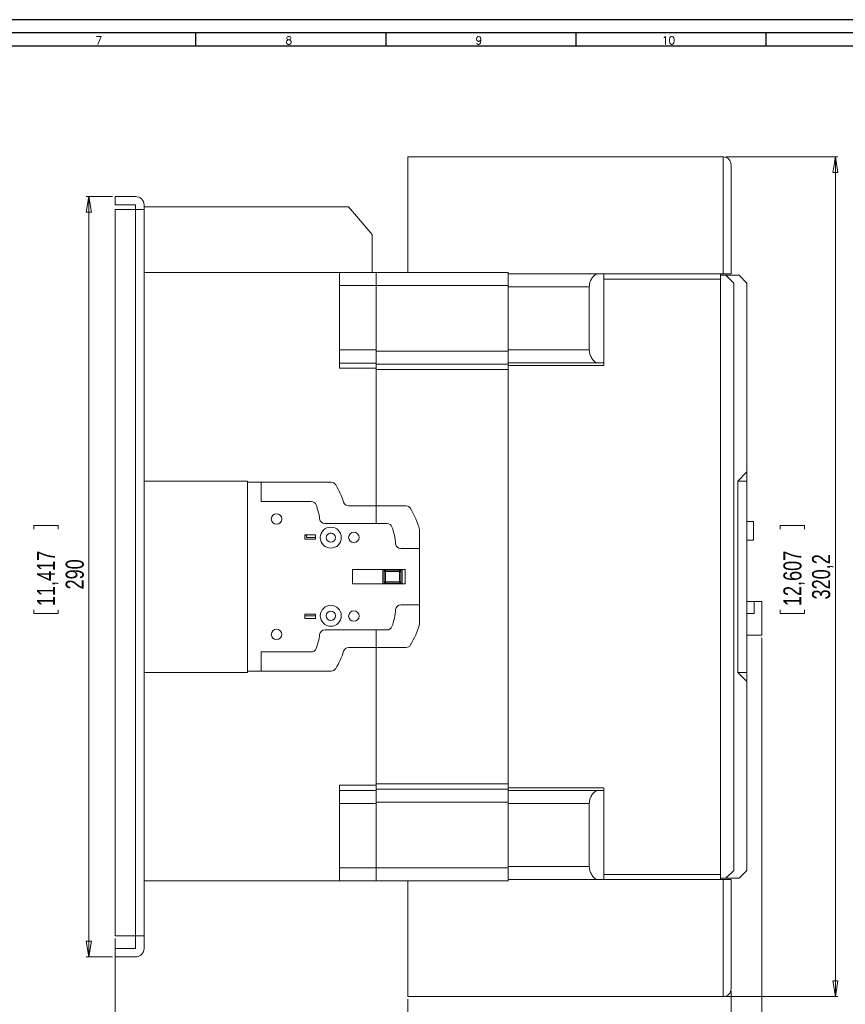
# Model space of a CAD drawing. Header units: millimetres. Extents: x 0 to 1189, y 0 to 841.
# Tile 6 of 7: x 465 to 780, y 465 to 841. Entities that reach past the tile are written whole.
import ezdxf

# ---------------------------------------------------------------- set-up
doc = ezdxf.new("R2010")
doc.units = ezdxf.units.MM
doc.layers.add('FORMATO', color=7, linetype='Continuous')
doc.styles.add('SLDTEXTSTYLE0', font='ROMANS')
doc.styles.add('SLDTEXTSTYLE3', font='TXT', dxfattribs={"width": 0.75})
doc.dimstyles.new('SLDDIMSTYLE0', dxfattribs={"dimtxt": 6.879167, "dimasz": 6, "dimexe": 0, "dimexo": 0.0625, "dimgap": 1.719792, "dimtad": 2, "dimdec": 1, "dimrnd": 1e-09, "dimzin": 12, "dimdsep": 46, "dimtxsty": 'SLDTEXTSTYLE3', "dimblk1": 'CLOSED', "dimblk2": 'CLOSED', "dimsah": 1, "dimcen": 0.09, "dimadec": 0, "dimazin": 0, "dimtfac": 1, "dimtdec": 1, "dimtofl": 0, "dimtmove": 0, "dimatfit": 3, "dimldrblk": 'CLOSED', "dimfxl": 1, "dimtolj": 1, "dimtzin": 12, "dimarcsym": 0})

# ---------------------------------------------------------------- blocks, each defined once
blk = doc.blocks.new('_CLOSED')
at = {"color": 0, "linetype": 'ByBlock', "lineweight": -2}
for p, q in [((-1, 0.166667), (0, 0)), ((-1, 0.166667), (-1, -0.166667)), ((0, 0), (-1, -0.166667)), ((0, 0), (-1, 0))]:
    blk.add_line(p, q, dxfattribs=at)
blk = doc.blocks.new('*D7')
at = {"color": 7, "linetype": 'Continuous', "lineweight": 0}
for p, q in [((500.33, 773.57), (490.33, 773.57)), ((491.33, 773.57), (491.33, 483.57)), ((470.29, 648.09), (479.58, 648.09)), ((470.29, 648.09), (470.29, 646.7)), ((479.58, 648.09), (479.58, 646.7)), ((470.29, 614.57), (470.29, 615.97)), ((479.58, 614.57), (479.58, 615.97)), ((470.29, 614.57), (479.58, 614.57)), ((500.33, 483.57), (490.33, 483.57))]:
    blk.add_line(p, q, dxfattribs=at)
at = {"color": 7, "linetype": 'Continuous', "lineweight": 0, "xscale": 6, "yscale": 6}
for p, rotation in [((491.33, 773.57, 0.1), 90), ((491.33, 483.57, 0.1), 270)]:
    blk.add_blockref('_CLOSED', p, dxfattribs=dict(at, rotation=rotation))
at = {"color": 7, "linetype": 'Continuous', "lineweight": 0, "char_height": 6.879, "attachment_point": 1, "rotation": 90, "style": 'SLDTEXTSTYLE3'}
for s, insert in [('11,417', (471.53, 617.36)), ('290', (482.46, 623.71))]:
    blk.add_mtext(s, dxfattribs=dict(at, insert=insert))
blk = doc.blocks.new('*D8')
at = {"color": 7, "linetype": 'Continuous', "lineweight": 0}
for p, q in [((747.85, 605.23), (747.85, 403.46)), ((501.33, 490.57), (501.33, 403.46)), ((605.5, 425.49), (605.5, 416.2)), ((605.5, 425.49), (606.89, 425.49)), ((633.93, 425.49), (632.53, 425.49)), ((633.93, 425.49), (633.93, 416.2)), ((605.5, 416.2), (606.89, 416.2)), ((633.93, 416.2), (632.53, 416.2)), ((501.33, 404.46), (747.85, 404.46))]:
    blk.add_line(p, q, dxfattribs=at)
at = {"color": 7, "linetype": 'Continuous', "lineweight": 0, "xscale": 6, "yscale": 6, "rotation": 180}
blk.add_blockref('_CLOSED', (501.33, 404.46, 0.1), dxfattribs=at)
at = {"color": 7, "linetype": 'Continuous', "lineweight": 0, "xscale": 6, "yscale": 6}
blk.add_blockref('_CLOSED', (747.85, 404.46, 0.1), dxfattribs=at)
at = {"color": 7, "linetype": 'Continuous', "lineweight": 0, "char_height": 6.879, "attachment_point": 1, "style": 'SLDTEXTSTYLE3'}
for s, insert in [('9,706', (608.28, 424.25)), ('246,5', (608.28, 413.32))]:
    blk.add_mtext(s, dxfattribs=dict(at, insert=insert))
blk = doc.blocks.new('*D9')
at = {"color": 7, "linetype": 'Continuous', "lineweight": 0}
for p, q in [((736.13, 470.46), (736.13, 439.46)), ((612.93, 467.46), (612.93, 439.46)), ((659.02, 461.49), (659.02, 452.2)), ((659.02, 461.49), (660.41, 461.49)), ((687.45, 461.49), (686.05, 461.49)), ((687.45, 461.49), (687.45, 452.2)), ((659.02, 452.2), (660.41, 452.2)), ((687.45, 452.2), (686.05, 452.2)), ((612.93, 440.46), (736.13, 440.46))]:
    blk.add_line(p, q, dxfattribs=at)
at = {"color": 7, "linetype": 'Continuous', "lineweight": 0, "xscale": 6, "yscale": 6, "rotation": 180}
blk.add_blockref('_CLOSED', (612.93, 440.46, 0.1), dxfattribs=at)
at = {"color": 7, "linetype": 'Continuous', "lineweight": 0, "xscale": 6, "yscale": 6}
blk.add_blockref('_CLOSED', (736.13, 440.46, 0.1), dxfattribs=at)
at = {"color": 7, "linetype": 'Continuous', "lineweight": 0, "char_height": 6.879, "attachment_point": 1, "style": 'SLDTEXTSTYLE3'}
for s, insert in [('4,850', (661.8, 460.25)), ('123,2', (661.8, 449.32))]:
    blk.add_mtext(s, dxfattribs=dict(at, insert=insert))
blk = doc.blocks.new('*D10')
at = {"color": 7, "linetype": 'Continuous', "lineweight": 0}
for p, q in [((734.13, 788.68), (776.85, 788.68)), ((775.85, 788.68), (775.85, 468.46)), ((754.82, 648.09), (764.1, 648.09)), ((754.82, 648.09), (754.82, 646.7)), ((764.1, 648.09), (764.1, 646.7)), ((754.82, 614.57), (754.82, 615.97)), ((764.1, 614.57), (764.1, 615.97)), ((754.82, 614.57), (764.1, 614.57)), ((734.13, 468.46), (776.85, 468.46))]:
    blk.add_line(p, q, dxfattribs=at)
at = {"color": 7, "linetype": 'Continuous', "lineweight": 0, "xscale": 6, "yscale": 6}
for p, rotation in [((775.85, 788.68, 0.1), 90), ((775.85, 468.46, 0.1), 270)]:
    blk.add_blockref('_CLOSED', p, dxfattribs=dict(at, rotation=rotation))
at = {"color": 7, "linetype": 'Continuous', "lineweight": 0, "char_height": 6.879, "attachment_point": 1, "rotation": 90, "style": 'SLDTEXTSTYLE3'}
for s, insert in [('12,607', (756.05, 617.36)), ('320,2', (766.98, 619.9))]:
    blk.add_mtext(s, dxfattribs=dict(at, insert=insert))

msp = doc.modelspace()

# ---------------------------------------------------------------- linework, layer by layer
at = {"color": 7, "linetype": 'Continuous', "lineweight": 15}
for p, q in [((612.93, 744.57), (612.93, 788.68)), ((612.93, 788.68), (733.13, 788.68)), ((733.13, 744.08), (733.13, 788.68)), ((736.13, 785.68), (736.13, 744.08)), ((501.33, 773.57), (509.13, 773.57)), ((501.33, 770.37), (501.33, 773.57)), ((509.13, 770.37), (501.33, 770.37)), ((509.13, 768.57), (509.13, 770.37)), ((512.33, 770.37), (512.33, 768.57)), ((509.13, 768.57), (501.33, 768.57)), ((501.33, 768.57), (501.33, 491.57)), ((509.13, 768.57), (509.13, 491.57)), ((512.33, 768.57), (509.13, 768.57)), ((512.33, 769.57), (590.33, 769.57)), ((512.33, 768.57), (512.33, 491.57)), ((599.33, 759.07), (590.33, 769.57)), ((599.33, 744.57), (599.33, 759.07)), ((586.83, 744.57), (512.33, 744.57)), ((600.83, 744.57), (586.83, 744.57)), ((586.83, 744.57), (586.83, 739.57)), ((651.13, 744.57), (600.83, 744.57)), ((600.83, 744.57), (600.83, 739.57)), ((651.13, 739.57), (651.13, 744.57)), ((685.34, 744.08), (651.13, 744.08)), ((685.34, 744.08), (687.63, 744.08)), ((687.63, 742.08), (687.63, 744.08)), ((687.63, 744.08), (733.13, 744.08)), ((732.13, 744.08), (732.13, 742.08)), ((732.13, 743.57), (734.13, 743.57)), ((736.13, 744.08), (733.13, 744.08)), ((734.13, 743.57), (737.13, 740.57)), ((734.13, 743.57), (739.13, 743.57)), ((742.13, 740.57), (739.13, 743.57)), ((687.63, 742.08), (687.63, 709.08)), ((732.13, 742.08), (687.63, 742.08)), ((732.13, 515.06), (732.13, 742.08)), ((737.13, 740.57), (737.13, 516.57)), ((742.13, 668.57), (742.13, 740.57)), ((600.83, 739.57), (586.83, 739.57)), ((586.83, 739.57), (586.83, 715.07)), ((651.13, 739.57), (600.83, 739.57)), ((600.83, 739.57), (600.83, 714.57)), ((651.13, 714.57), (651.13, 739.57)), ((682.06, 739.08), (651.13, 739.08)), ((651.13, 739.08), (651.13, 715.08)), ((682.06, 715.08), (682.06, 739.08)), ((600.83, 715.07), (586.83, 715.07)), ((586.83, 715.07), (586.83, 710.07)), ((651.13, 714.57), (600.83, 714.57)), ((600.83, 714.57), (600.83, 709.57)), ((682.06, 715.08), (651.13, 715.08)), ((651.13, 709.57), (651.13, 714.57)), ((600.83, 710.07), (586.83, 710.07)), ((586.83, 708.07), (586.83, 710.07)), ((685.34, 710.08), (651.13, 710.08)), ((687.6, 710.08), (685.34, 710.08)), ((600.83, 708.07), (586.83, 708.07)), ((651.13, 709.57), (600.83, 709.57)), ((600.83, 709.57), (600.83, 707.57)), ((651.13, 707.57), (600.83, 707.57)), ((600.83, 707.57), (600.83, 648.87)), ((651.13, 709.57), (651.13, 707.57)), ((687.63, 709.08), (651.13, 709.08)), ((651.13, 549.57), (651.13, 707.57)), ((742.13, 668.57), (738.63, 665.07)), ((742.13, 665.07), (742.13, 668.57)), ((512.33, 665.07), (551.83, 665.07)), ((551.83, 665.07), (551.83, 664.57)), ((738.63, 665.07), (738.63, 592.07)), ((742.13, 665.07), (738.63, 665.07)), ((742.13, 592.07), (742.13, 665.07)), ((551.83, 592.57), (551.83, 664.57)), ((551.83, 664.57), (557.03, 664.57)), ((557.03, 664.57), (557.03, 657.27)), ((557.03, 664.57), (583.71, 664.57)), ((557.03, 657.27), (576.07, 657.27)), ((590.32, 655.57), (612.21, 655.57)), ((581.24, 648.87), (604.96, 648.87)), ((617.33, 646.57), (617.33, 639.27)), ((742.13, 649.57), (744.63, 649.57)), ((744.63, 649.57), (744.63, 642.57)), ((573.63, 642.87), (573.63, 644.57)), ((577.73, 644.57), (573.63, 644.57)), ((573.63, 644.47), (574.23, 644.47)), ((573.63, 642.87), (577.73, 642.87)), ((574.23, 643.47), (574.23, 644.47)), ((577.73, 643.47), (574.23, 643.47)), ((577.73, 644.57), (577.73, 642.87)), ((744.63, 642.57), (742.13, 642.57)), ((610.24, 639.27), (617.33, 639.27)), ((617.33, 639.27), (617.33, 617.87)), ((611.83, 631.27), (591.83, 631.27)), ((591.83, 631.27), (591.83, 625.87)), ((603.33, 625.87), (603.33, 631.27)), ((603.63, 631.27), (603.97, 630.92)), ((604.33, 631.07), (609.73, 631.07)), ((604.33, 630.57), (604.33, 631.07)), ((609.73, 631.07), (609.73, 630.57)), ((610.08, 630.92), (610.43, 631.27)), ((610.73, 631.27), (610.73, 625.87)), ((611.83, 625.87), (611.83, 631.27)), ((603.83, 626.57), (603.83, 630.57)), ((603.83, 630.57), (604.33, 630.57)), ((604.33, 630.57), (604.33, 626.57)), ((609.73, 630.57), (604.33, 630.57)), ((609.73, 630.57), (610.08, 630.57)), ((609.73, 626.57), (609.73, 630.57)), ((610.08, 630.57), (610.23, 630.57)), ((610.23, 630.57), (610.23, 626.57)), ((591.83, 625.87), (611.83, 625.87)), ((603.63, 625.87), (603.97, 626.22)), ((604.33, 626.57), (603.83, 626.57)), ((604.33, 626.22), (604.33, 626.57)), ((604.33, 626.57), (609.73, 626.57)), ((604.33, 626.07), (604.33, 626.22)), ((609.73, 626.07), (604.33, 626.07)), ((609.73, 626.57), (609.73, 626.07)), ((610.23, 626.57), (609.73, 626.57)), ((610.43, 625.87), (610.08, 626.22)), ((617.33, 617.87), (610.24, 617.87)), ((617.33, 617.87), (617.33, 610.57)), ((742.13, 619.07), (744.85, 619.07)), ((744.85, 614.57), (744.85, 619.07)), ((744.85, 619.07), (747.85, 619.07)), ((747.85, 619.07), (747.85, 606.23)), ((577.73, 614.27), (573.63, 614.27)), ((573.63, 614.27), (573.63, 612.57)), ((573.63, 613.67), (577.73, 613.67)), ((573.63, 612.57), (577.73, 612.57)), ((577.73, 612.57), (577.73, 614.27)), ((742.13, 614.57), (744.85, 614.57)), ((604.96, 608.27), (581.24, 608.27)), ((600.83, 608.27), (600.83, 549.57)), ((742.13, 606.23), (747.85, 606.23)), ((612.21, 601.57), (590.32, 601.57)), ((576.07, 599.87), (557.03, 599.87)), ((557.03, 599.87), (557.03, 592.57)), ((551.83, 592.07), (512.33, 592.07)), ((557.03, 592.57), (551.83, 592.57)), ((551.83, 592.57), (551.83, 592.07)), ((583.71, 592.57), (557.03, 592.57)), ((738.63, 592.07), (742.13, 588.57)), ((742.13, 592.07), (738.63, 592.07)), ((742.13, 588.57), (742.13, 592.07)), ((742.13, 516.57), (742.13, 588.57)), ((586.83, 549.07), (600.83, 549.07)), ((586.83, 547.07), (586.83, 549.07)), ((600.83, 549.57), (651.13, 549.57)), ((600.83, 549.57), (600.83, 547.57)), ((651.13, 549.57), (651.13, 547.57)), ((586.83, 547.07), (586.83, 542.07)), ((600.83, 547.07), (586.83, 547.07)), ((651.13, 547.57), (600.83, 547.57)), ((600.83, 547.57), (600.83, 542.57)), ((651.13, 548.06), (687.63, 548.06)), ((651.13, 542.57), (651.13, 547.57)), ((685.34, 547.06), (651.13, 547.06)), ((685.34, 547.06), (687.6, 547.06)), ((687.63, 548.06), (687.63, 515.06)), ((600.83, 542.07), (586.83, 542.07)), ((586.83, 542.07), (586.83, 517.57)), ((651.13, 542.57), (600.83, 542.57)), ((600.83, 542.57), (600.83, 517.57)), ((651.13, 517.57), (651.13, 542.57)), ((682.06, 542.06), (651.13, 542.06)), ((651.13, 542.06), (651.13, 518.06)), ((682.06, 518.06), (682.06, 542.06)), ((600.83, 517.57), (586.83, 517.57)), ((586.83, 517.57), (586.83, 512.57)), ((600.83, 517.57), (651.13, 517.57)), ((600.83, 517.57), (600.83, 512.57)), ((682.06, 518.06), (651.13, 518.06)), ((651.13, 512.57), (651.13, 517.57)), ((687.63, 513.06), (687.63, 515.06)), ((687.63, 515.06), (732.13, 515.06)), ((732.13, 515.06), (732.13, 513.06)), ((737.13, 516.57), (734.13, 513.57)), ((742.13, 516.57), (739.13, 513.57)), ((512.33, 512.57), (586.83, 512.57)), ((586.83, 512.57), (600.83, 512.57)), ((651.13, 512.57), (600.83, 512.57)), ((612.93, 468.46), (612.93, 512.57)), ((685.34, 513.06), (651.13, 513.06)), ((687.63, 513.06), (685.34, 513.06)), ((733.13, 513.06), (687.63, 513.06)), ((734.13, 513.57), (732.13, 513.57)), ((733.13, 468.46), (733.13, 513.06)), ((733.13, 513.06), (736.13, 513.06)), ((734.13, 513.57), (739.13, 513.57)), ((736.13, 513.06), (736.13, 471.46)), ((501.33, 491.57), (509.13, 491.57)), ((509.13, 491.57), (512.33, 491.57)), ((509.13, 486.77), (509.13, 491.57)), ((512.33, 491.57), (512.33, 486.77)), ((501.33, 483.57), (501.33, 486.77)), ((501.33, 486.77), (509.13, 486.77)), ((509.13, 483.57), (501.33, 483.57)), ((733.13, 468.46), (612.93, 468.46))]:
    msp.add_line(p, q, dxfattribs=at)
for centre, radius in [((562.83, 650.57), 2), ((583.53, 643.47), 4), ((583.53, 643.47), 1.78), ((583.53, 643.47), 1.75), ((592.33, 643.57), 2), ((583.53, 613.67), 4), ((583.53, 613.67), 1.78), ((583.53, 613.67), 1.75), ((592.33, 613.57), 2), ((562.83, 606.57), 2)]:
    msp.add_circle(centre, radius, dxfattribs=at)
for centre, radius, start, end in [((733.13, 785.68), 3, 0, 90), ((509.13, 770.37), 3.2, 0, 90), ((583.71, 662.57), 2, 30.7563, 90), ((557.93, 647.23), 32, 17.708, 30.7563), ((576.07, 655.27), 2, 20.0982, 90), ((554.47, 647.37), 25, 7.4557, 20.0982), ((590.32, 657.57), 2, 197.708, 270), ((612.21, 653.57), 2, 30.7563, 90), ((586.43, 638.23), 32, 15.1102, 30.7563), ((581.24, 650.87), 2, 187.4557, 270), ((604.96, 646.87), 2, 19.8235, 90), ((583.33, 639.07), 25, 4.6734, 19.8235), ((610.24, 641.27), 2, 184.6734, 270), ((604.33, 630.57), 0.5, 135, 180), ((604.33, 630.57), 0.5, 90, 135), ((609.73, 630.57), 0.5, 45, 90), ((609.73, 630.57), 0.5, 0, 45), ((604.33, 626.57), 0.5, 180, 225), ((604.33, 626.57), 0.5, 225, 270), ((609.73, 626.57), 0.5, 270, 315), ((609.73, 626.57), 0.5, 315, 0), ((583.33, 618.07), 25, 340.1765, 355.3266), ((610.24, 615.87), 2, 90, 175.3266), ((604.96, 610.27), 2, 270, 340.1765), ((586.43, 618.91), 32, 329.2437, 344.8898), ((554.47, 609.77), 25, 339.9018, 352.5443), ((581.24, 606.27), 2, 90, 172.5443), ((576.07, 601.87), 2, 270, 339.9018), ((590.32, 599.57), 2, 90, 162.292), ((612.21, 603.57), 2, 270, 329.2437), ((557.93, 609.91), 32, 329.2437, 342.292), ((583.71, 594.57), 2, 270, 329.2437), ((509.13, 486.77), 3.2, 270, 0), ((733.13, 471.46), 3, 270, 0)]:
    msp.add_arc(centre, radius, start, end, dxfattribs=at)
for points, knots in [([(682.06, 739.08), (682.1, 739.56), (682.17, 740.5), (682.71, 741.89), (683.51, 743.08), (684.48, 743.92), (685.06, 744.03), (685.34, 744.08)], [0, 0, 0, 0, 0.165545, 0.330301, 0.556031, 0.784885, 1, 1, 1, 1]), ([(685.34, 710.08), (685.01, 710.15), (684.36, 710.29), (683.33, 711.29), (682.55, 712.59), (682.12, 713.91), (682.08, 714.74), (682.06, 715.08)], [0, 0, 0, 0, 0.248319, 0.49623, 0.710248, 0.879585, 1, 1, 1, 1]), ([(687.6, 710.08), (687.61, 710.07), (687.62, 710.05), (687.62, 709.88), (687.63, 709.62), (687.63, 709.34), (687.63, 709.16), (687.63, 709.08)], [0, 0, 0, 0, 0.214638, 0.429279, 0.643812, 0.8584, 1, 1, 1, 1]), ([(682.06, 542.06), (682.1, 542.53), (682.17, 543.48), (682.71, 544.87), (683.51, 546.05), (684.48, 546.89), (685.06, 547), (685.34, 547.06)], [0, 0, 0, 0, 0.165546, 0.330302, 0.556032, 0.784884, 1, 1, 1, 1]), ([(687.63, 548.06), (687.63, 547.94), (687.63, 547.72), (687.63, 547.42), (687.62, 547.19), (687.61, 547.07), (687.61, 547.06), (687.6, 547.06)], [0, 0, 0, 0, 0.214649, 0.429301, 0.643931, 0.858494, 1, 1, 1, 1]), ([(685.34, 513.06), (685.01, 513.13), (684.36, 513.27), (683.33, 514.27), (682.55, 515.56), (682.12, 516.88), (682.08, 517.71), (682.06, 518.06)], [0, 0, 0, 0, 0.248319, 0.496229, 0.710247, 0.879584, 1, 1, 1, 1])]:
    msp.add_open_spline(points, degree=3, knots=knots, dxfattribs=at)
at = {"layer": 'FORMATO'}
for p, q in [((1189, 841), (0, 841)), ((1184, 836), (25, 836)), ((532.01, 836), (532.01, 831)), ((604.44, 836), (604.44, 831)), ((676.87, 836), (676.87, 831)), ((749.3, 836), (749.3, 831)), ((25, 831), (1184, 831))]:
    msp.add_line(p, q, dxfattribs=at)

# ---------------------------------------------------------------- texts
at = {"layer": 'FORMATO', "char_height": 3, "attachment_point": 1, "style": 'SLDTEXTSTYLE0'}
for s, insert in [('7', (493.83, 834.6)), ('8', (566.26, 834.6)), ('9', (638.69, 834.6)), ('10', (709.65, 834.6))]:
    msp.add_mtext(s, dxfattribs=dict(at, insert=insert))

# ---------------------------------------------------------------- dimensions: what is measured, and where the dimension line sits
at = {"color": 7, "linetype": 'Continuous', "lineweight": 0}
for base, p1, p2, picture, middle in [((775.85, 468.46), (733.13, 788.68), (733.13, 468.46), '*D10', (775.85, 631.33)), ((491.33, 483.57), (501.33, 773.57), (501.33, 483.57), '*D7', (491.33, 631.33))]:
    dim = msp.add_linear_dim(base=base, p1=p1, p2=p2, angle=90, dimstyle='SLDDIMSTYLE0', dxfattribs=at)
    dim.commit()
    dim.dimension.update_dxf_attribs({"geometry": picture, "text_midpoint": middle, "dimtype": 160})
for base, p1, p2, picture, middle in [((747.85, 404.46), (501.33, 491.57), (747.85, 606.23), '*D8', (619.71, 404.46)), ((736.13, 440.46), (612.93, 468.46), (736.13, 471.46), '*D9', (673.23, 440.46))]:
    dim = msp.add_linear_dim(base=base, p1=p1, p2=p2, dimstyle='SLDDIMSTYLE0', dxfattribs=at)
    dim.commit()
    dim.dimension.update_dxf_attribs({"geometry": picture, "text_midpoint": middle, "dimtype": 160})

doc.saveas('drawing.dxf')
